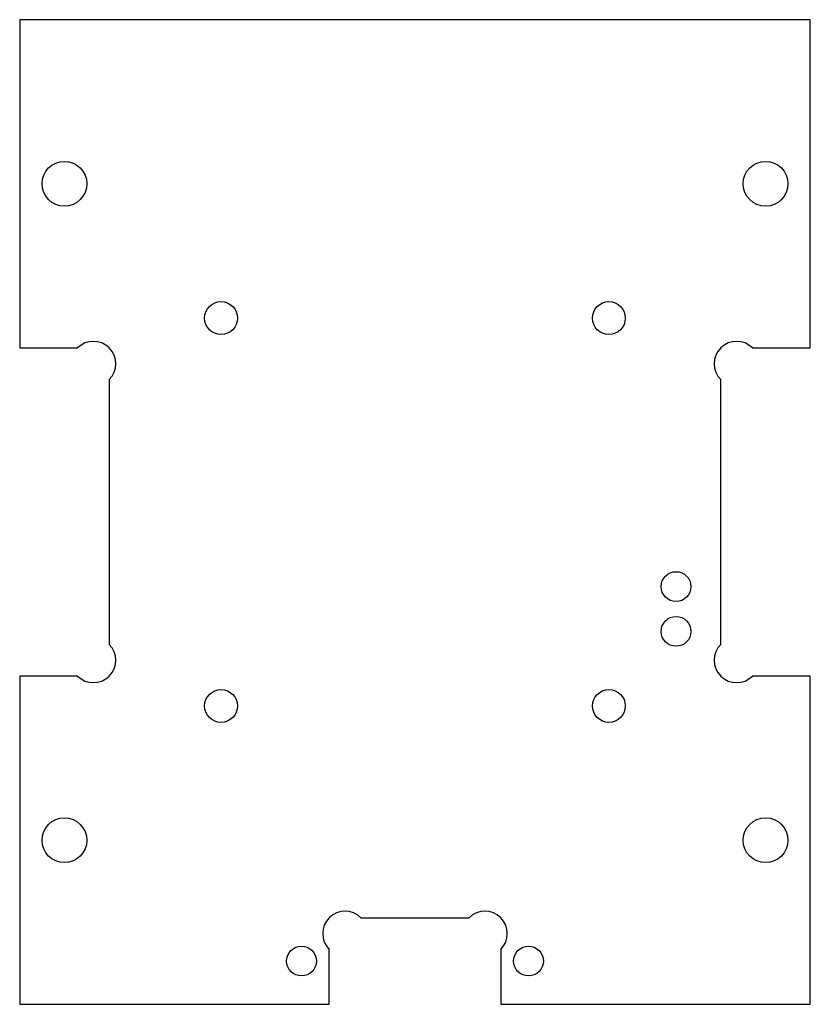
# Model space of a CAD drawing. Extents: x 120.2 to 173.2, y 71.6 to 137.6.
import ezdxf

# ---------------------------------------------------------------- set-up
doc = ezdxf.new("R2010")
doc.units = 0
doc.layers.get('0').update_dxf_attribs({"linetype": 'CONTINUOUS'})

msp = doc.modelspace()

# ---------------------------------------------------------------- linework, layer by layer
at = {"color": 7, "linetype": 'CONTINUOUS'}
for p, q in [((120.177, 137.581), (120.177, 115.581)), ((173.177, 137.581), (120.177, 137.581)), ((173.177, 115.581), (173.177, 137.581)), ((120.177, 115.581), (124.056, 115.581)), ((169.299, 115.581), (173.177, 115.581)), ((126.177, 113.46), (126.177, 95.703)), ((167.177, 95.703), (167.177, 113.46)), ((120.177, 93.581), (120.177, 71.581)), ((124.056, 93.581), (120.177, 93.581)), ((173.177, 93.581), (169.299, 93.581)), ((173.177, 71.581), (173.177, 93.581)), ((143.049, 77.381), (150.306, 77.381)), ((140.927, 71.581), (140.927, 75.26)), ((152.427, 75.26), (152.427, 71.581)), ((120.177, 71.581), (140.927, 71.581)), ((152.427, 71.581), (173.177, 71.581))]:
    msp.add_line(p, q, dxfattribs=at)
for centre, radius in [((123.177, 126.581), 1.5), ((170.177, 126.581), 1.5), ((133.677, 117.581), 1.1), ((159.677, 117.581), 1.1), ((164.177, 99.581), 1), ((164.177, 96.581), 1), ((133.677, 91.581), 1.1), ((159.677, 91.581), 1.1), ((123.177, 82.581), 1.5), ((170.177, 82.581), 1.5), ((139.067, 74.481), 1), ((154.287, 74.481), 1)]:
    msp.add_circle(centre, radius, dxfattribs=at)
for centre, start, end in [((125.117, 114.521), 315, 135), ((168.238, 114.521), 45, 225), ((125.117, 94.642), 225, 45), ((168.238, 94.642), 135, 315), ((141.988, 76.321), 45, 225), ((151.367, 76.321), 315, 135)]:
    msp.add_arc(centre, 1.5, start, end, dxfattribs=at)

doc.saveas('drawing.dxf')
